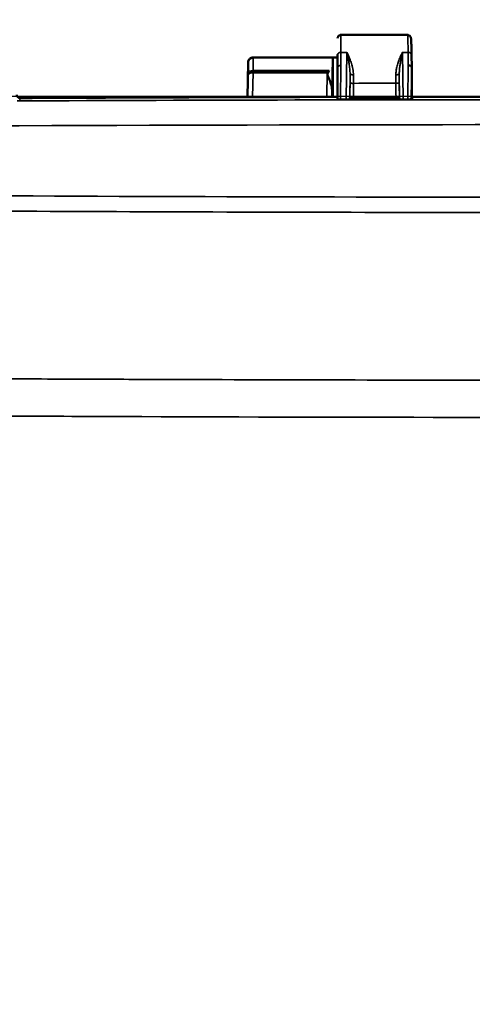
# Model space of a CAD drawing. Header units: inches. Extents: x 0.2 to 50.9, y 0.9 to 32.1.
# Tile 10 of 95: x 6.8 to 9.5, y 22.8 to 28.6. Entities that reach past the tile are written whole.
import ezdxf

# ---------------------------------------------------------------- set-up
doc = ezdxf.new("R2010")
doc.units = ezdxf.units.IN
doc.header["$LTSCALE"] = 1.5
doc.header["$MEASUREMENT"] = 0
for name, color, linetype, lineweight in [('Dimension (ANSI)', 7, 'Continuous', 25), ('Visible (ANSI)', 7, 'Continuous', 50), ('Visible Narrow (ANSI)', 7, 'Continuous', 35)]:
    doc.layers.add(name, color=color, linetype=linetype, lineweight=lineweight)
doc.styles.get("Standard").update_dxf_attribs({"font": 'arial.ttf'})
doc.dimstyles.new('Default (ANSI)', dxfattribs={"dimscale": 1.5, "dimtxt": 0.2, "dimasz": 0.098425, "dimexe": 0.125, "dimexo": 0.0625, "dimgap": 0.031496, "dimtad": 0, "dimtih": 1, "dimtoh": 1, "dimrnd": 1e-08, "dimzin": 0, "dimdsep": 46, "dimtxsty": 'Standard', "dimcen": 0.09, "dimdle": 0.393701, "dimclrd": 256, "dimclre": 256, "dimclrt": 7, "dimadec": 0, "dimazin": 1, "dimtfac": 0.6, "dimtofl": 0, "dimtmove": 0, "dimatfit": 3, "dimfxl": 1, "dimtolj": 1, "dimtzin": 4, "dimlwd": -1, "dimlwe": -1, "dimarcsym": 0})

# ---------------------------------------------------------------- blocks, each defined once
blk = doc.blocks.new('*D46')
at = {"layer": 'Defpoints', "color": 0, "transparency": 16777216}
for p in [(16.6116, 30.0285), (3.4856, 22.955), (16.6116, 22.955)]:
    blk.add_point(p, dxfattribs=at)
at = {"layer": 'Dimension (ANSI)', "transparency": 16777216}
for p, q in [((3.4856, 23.0488), (3.4856, 30.216)), ((16.6116, 23.0488), (16.6116, 30.216)), ((3.6332, 30.0285), (9.5621, 30.0285)), ((16.4639, 30.0285), (10.6407, 30.0285))]:
    blk.add_line(p, q, dxfattribs=at)
for points in [[(3.6332, 30.0531), (3.6332, 30.0039), (3.4856, 30.0285)], [(16.4639, 30.0531), (16.4639, 30.0039), (16.6116, 30.0285)]]:
    blk.add_solid(points, dxfattribs=at)
at = {"layer": 'Dimension (ANSI)', "color": 7, "transparency": 16777216, "insert": (9.6093, 30.1818), "char_height": 0.3, "attachment_point": 1}
blk.add_mtext('\\A1;13.13', dxfattribs=at)
blk = doc.blocks.new('*D51')
at = {"layer": 'Defpoints', "color": 0, "transparency": 16777216}
for p in [(10.0454, 28.1504), (2.3557, 17.7665), (9.4302, 17.7665)]:
    blk.add_point(p, dxfattribs=at)
at = {"layer": 'Dimension (ANSI)', "transparency": 16777216}
for p, q in [((9.9516, 28.1504), (2.1682, 28.1504)), ((2.3557, 28.0028), (2.3557, 23.159)), ((2.3557, 17.9141), (2.3557, 22.7579)), ((9.3364, 17.7665), (2.1682, 17.7665))]:
    blk.add_line(p, q, dxfattribs=at)
for points in [[(2.3311, 28.0028), (2.3803, 28.0028), (2.3557, 28.1504)], [(2.3311, 17.9141), (2.3803, 17.9141), (2.3557, 17.7665)]]:
    blk.add_solid(points, dxfattribs=at)
at = {"layer": 'Dimension (ANSI)', "color": 7, "transparency": 16777216, "insert": (1.8634, 23.1117), "char_height": 0.3, "attachment_point": 1}
blk.add_mtext('\\A1;10.38', dxfattribs=at)

msp = doc.modelspace()

# ---------------------------------------------------------------- linework, layer by layer
at = {"layer": 'Visible (ANSI)'}
for p, q in [((9.0738, 28.5147), (8.681, 28.5147)), ((8.1629, 28.3822), (8.6331, 28.3822)), ((8.6336, 28.3822), (8.6331, 28.3822)), ((8.6336, 28.3822), (8.6336, 28.2259)), ((8.6336, 28.3813), (8.661, 28.3814)), ((8.661, 28.3222), (8.661, 28.3987)), ((9.03, 28.3822), (9.03, 28.3822)), ((9.0974, 28.399), (9.0985, 28.3224)), ((8.1289, 28.1475), (8.1324, 28.3503)), ((8.661, 28.3222), (8.661, 28.1374)), ((9.0283, 28.3296), (9.0283, 28.3296)), ((9.0985, 28.1621), (9.0985, 28.3219)), ((8.1624, 28.2929), (8.1625, 28.2929)), ((8.6336, 28.2259), (8.6336, 28.1488)), ((8.1286, 28.1303), (8.1286, 28.1303)), ((8.6336, 28.1314), (8.6336, 28.1314)), ((8.661, 28.1374), (8.661, 28.1338)), ((8.7364, 28.1394), (8.7358, 28.1362)), ((9.0225, 28.1399), (9.0231, 28.1369)), ((9.0278, 28.132), (9.0278, 28.132)), ((9.0599, 28.1321), (9.0599, 28.1321)), ((9.1007, 28.139), (9.1003, 28.1371))]:
    msp.add_line(p, q, dxfattribs=at)
for centre, major_axis, ratio, start_param, end_param in [((8.6017, 28.4543), (-0.0018, -0.1613), 0.185994, 0.002062, 0.374327), ((9.0785, 28.3223), (0.02, 0), 0.642747, 0.01337, 1.570794), ((9.0906, 27.8225), (0.0079, 0.5001), 0.000843, 6.229451, 6.260024), ((8.1624, 28.2801), (0.03, -0.0007), 0.429707, 1.581633, 3.112482), ((6.7873, 28.1621), (-0.0039, -0.0197), 0.996036, 4.909881, 6.484248), ((8.6329, 28.2259), (0, -0.1562), 0.026186, 4.972446, 5.228575), ((8.6329, 28.2259), (0, -0.1562), 0.026186, 5.36222, 5.36224), ((8.6724, 28.135), (0.0165, -0.0006), 0.13462, 3.949438, 4.066036), ((8.7125, 28.1351), (0.0217, 0.0005), 0.113188, 5.300562, 5.470616), ((6.9326, -225.5356), (381.9927, 3.0962), 0.664045, 1.559986, 1.560647), ((9.0455, 28.1359), (0.0207, -0.0004), 0.119453, 4.100202, 4.287985), ((9.0781, 28.1359), (0.0202, 0.0005), 0.117368, 5.082803, 5.282525), ((9.0938, 28.2259), (0, -0.1638), 0.017455, 5.322385, 5.322405), ((9.1085, 28.112), (-0.0093, 0.054), 0.066825, 0.369246, 1.035707)]:
    msp.add_ellipse(centre, major_axis=major_axis, ratio=ratio, start_param=start_param, end_param=end_param, dxfattribs=at)
for points, knots in [([(8.661, 28.4947), (8.661, 28.4948), (8.661, 28.4949), (8.661, 28.4967), (8.6613, 28.4983), (8.6621, 28.5015), (8.6628, 28.5031), (8.6644, 28.5059), (8.6654, 28.5073), (8.6677, 28.5097), (8.669, 28.5107), (8.6718, 28.5125), (8.6733, 28.5132), (8.6768, 28.5144), (8.6789, 28.5147), (8.681, 28.5147)], [0, 0, 0, 0, 0.00078127, 0.00078127, 0.01337458, 0.01337458, 0.02596789, 0.02596789, 0.0385612, 0.0385612, 0.05115451, 0.05115451, 0.06374782, 0.06374782, 0.07955792, 0.07955792, 0.07955792, 0.07955792]), ([(9.0738, 28.5147), (9.076, 28.5147), (9.0782, 28.5143), (9.0824, 28.5129), (9.0844, 28.5118), (9.0877, 28.5092), (9.0892, 28.5077), (9.0912, 28.5048), (9.0918, 28.5035), (9.0927, 28.5016), (9.093, 28.5009), (9.0934, 28.4993), (9.0936, 28.4986), (9.094, 28.4966), (9.0942, 28.4956), (9.0947, 28.4913), (9.095, 28.4875), (9.0956, 28.4757), (9.0959, 28.4669), (9.0967, 28.4409), (9.0971, 28.4214), (9.0974, 28.399)], [0.0000438, 0.0000438, 0.0000438, 0.0000438, 0.0172532, 0.0172532, 0.0346297, 0.0346297, 0.0517545, 0.0517545, 0.0666581, 0.0666581, 0.0793163, 0.0793163, 0.0978903, 0.0978903, 0.1383748, 0.1383748, 0.2598826, 0.2598826, 0.4164404, 0.4164404, 0.638865, 0.638865, 0.638865, 0.638865]), ([(8.1624, 28.3801), (8.1555, 28.3801), (8.1474, 28.3773), (8.1416, 28.3718), (8.136, 28.3665), (8.1327, 28.3587), (8.1324, 28.3516)], [0, 0, 0, 0, 0.5, 0.5, 0.5, 1, 1, 1, 1]), ([(8.1327, 28.355), (8.1329, 28.3559), (8.1331, 28.3569), (8.1337, 28.3594), (8.1341, 28.3611), (8.1355, 28.3645), (8.1363, 28.3662), (8.1383, 28.3695), (8.1396, 28.3711), (8.1428, 28.3746), (8.145, 28.3764), (8.1502, 28.3795), (8.1532, 28.3807), (8.1585, 28.3819), (8.1607, 28.3821), (8.1629, 28.3821)], [0, 0, 0, 0, 0.0193494, 0.0193494, 0.0388489, 0.0388489, 0.0544805, 0.0544805, 0.0702736, 0.0702736, 0.0918971, 0.0918971, 0.1164468, 0.1164468, 0.1332097, 0.1332097, 0.1332097, 0.1332097]), ([(8.1324, 28.3516), (8.1324, 28.3515), (8.1324, 28.3513), (8.1324, 28.3511), (8.1324, 28.3509), (8.1324, 28.3507), (8.1324, 28.3505), (8.1324, 28.3504), (8.1324, 28.3504), (8.1324, 28.3503)], [0, 0, 0, 0, 0.353163, 0.353163, 0.353163, 0.820062, 0.820062, 0.820062, 1, 1, 1, 1]), ([(8.611, 28.3041), (8.6087, 28.2994), (8.6064, 28.2948), (8.6029, 28.2873), (8.6018, 28.285), (8.601, 28.2827), (8.6008, 28.2821), (8.6008, 28.2815), (8.6008, 28.2814), (8.6008, 28.2803), (8.601, 28.2793), (8.6028, 28.275), (8.6042, 28.2718), (8.6145, 28.248), (8.6199, 28.2322), (8.6218, 28.2259)], [-0.1101639, -0.1101639, -0.1101639, -0.1101639, -0.0896554, -0.0896554, -0.0778787, -0.0778787, -0.0718739, -0.0718739, -0.0703531, -0.0703531, -0.0600882, -0.0600882, -0.0499329, -0.0499329, -0.000001, -0.000001, -0.000001, -0.000001]), ([(8.6218, 28.2259), (8.6255, 28.2141), (8.6282, 28.2019), (8.6289, 28.1887), (8.629, 28.1872), (8.629, 28.1858)], [-0.2488064, -0.2488064, -0.2488064, -0.2488064, -0.1557121, -0.1557121, -0.1447178, -0.1447178, -0.1447178, -0.1447178]), ([(8.6647, 28.1333), (8.6643, 28.1334), (8.6639, 28.1334), (8.6632, 28.1335), (8.6628, 28.1336), (8.6625, 28.1336)], [-0.009862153, -0.009862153, -0.009862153, -0.009862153, -0.004931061, -0.004931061, 0, 0, 0, 0]), ([(8.6647, 28.1333), (8.6664, 28.1331), (8.6684, 28.133), (8.6717, 28.1328), (8.673, 28.1328), (8.6761, 28.1327), (8.6776, 28.1327), (8.6781, 28.1327)], [-0.01252555, -0.01252555, -0.01252555, -0.01252555, -0.00711985, -0.00711985, -0.00419907, -0.00419907, -0.000001, -0.000001, -0.000001, -0.000001]), ([(8.7121, 28.1328), (8.7065, 28.1328), (8.7008, 28.1328), (8.6895, 28.1328), (8.6838, 28.1327), (8.6781, 28.1327)], [0.00000147, 0.00000147, 0.00000147, 0.00000147, 0.04315977, 0.04315977, 0.08631808, 0.08631808, 0.08631808, 0.08631808]), ([(8.7121, 28.1328), (8.7122, 28.1328), (8.7122, 28.1328), (8.7123, 28.1328), (8.7123, 28.1328), (8.7125, 28.1328), (8.7126, 28.1328), (8.713, 28.1328), (8.7133, 28.1328), (8.7155, 28.1328), (8.7173, 28.1329), (8.7211, 28.1331), (8.723, 28.1332), (8.7246, 28.1334)], [0.00000149, 0.00000149, 0.00000149, 0.00000149, 0.00026576, 0.00026576, 0.0005682, 0.0005682, 0.00139691, 0.00139691, 0.0038613, 0.0038613, 0.01834614, 0.01834614, 0.03664258, 0.03664258, 0.03664258, 0.03664258]), ([(8.7275, 28.1337), (8.7303, 28.1341), (8.7323, 28.1345), (8.735, 28.1354), (8.7357, 28.1358), (8.7358, 28.1362)], [-0.0772368, -0.0772368, -0.0772368, -0.0772368, -0.03863377, -0.03863377, 0, 0, 0, 0]), ([(8.7537, 28.143), (8.7533, 28.143), (8.7528, 28.143), (8.752, 28.143), (8.7515, 28.143), (8.7502, 28.1429), (8.7493, 28.1429), (8.747, 28.1428), (8.7455, 28.1426), (8.7416, 28.1421), (8.7401, 28.1417), (8.7383, 28.1411), (8.7376, 28.1408), (8.7369, 28.1403), (8.7368, 28.1401), (8.7365, 28.1397), (8.7364, 28.1395), (8.7364, 28.1394)], [-0.1139907, -0.1139907, -0.1139907, -0.1139907, -0.1104679, -0.1104679, -0.1068435, -0.1068435, -0.0991142, -0.0991142, -0.0848548, -0.0848548, -0.0602118, -0.0602118, -0.0312836, -0.0312836, -0.0145363, -0.0145363, 0, 0, 0, 0]), ([(9.006, 28.1433), (9.0068, 28.1433), (9.0076, 28.1433), (9.0092, 28.1432), (9.01, 28.1432), (9.0119, 28.1431), (9.0134, 28.143), (9.0174, 28.1425), (9.0189, 28.1421), (9.0206, 28.1416), (9.0213, 28.1412), (9.022, 28.1408), (9.0222, 28.1406), (9.0224, 28.1402), (9.0225, 28.1401), (9.0225, 28.1399)], [-0.1150542, -0.1150542, -0.1150542, -0.1150542, -0.1058391, -0.1058391, -0.0959204, -0.0959204, -0.0805652, -0.0805652, -0.0571673, -0.0571673, -0.0297316, -0.0297316, -0.0138344, -0.0138344, 0, 0, 0, 0]), ([(9.0231, 28.1369), (9.0232, 28.1366), (9.0235, 28.1363), (9.0241, 28.136), (9.0246, 28.1358), (9.0254, 28.1355), (9.0265, 28.1352), (9.0273, 28.135), (9.0282, 28.1348), (9.0294, 28.1347), (9.0306, 28.1345), (9.032, 28.1343), (9.0335, 28.1341)], [0, 0, 0, 0, 0.2900388, 0.2900388, 0.2900388, 0.5672713, 0.5672713, 0.5672713, 0.7805004, 0.7805004, 0.7805004, 0.9999667, 0.9999667, 0.9999667, 0.9999667]), ([(9.0369, 28.1338), (9.0384, 28.1337), (9.04, 28.1336), (9.0433, 28.1335), (9.0448, 28.1335), (9.0466, 28.1335), (9.0468, 28.1335), (9.0471, 28.1335), (9.0472, 28.1335), (9.0473, 28.1335), (9.0473, 28.1335), (9.0474, 28.1335), (9.0474, 28.1335), (9.0475, 28.1335)], [0, 0, 0, 0, 0.0148126, 0.0148126, 0.02699274, 0.02699274, 0.02850109, 0.02850109, 0.02909802, 0.02909802, 0.02939128, 0.02939128, 0.02965864, 0.02965864, 0.02965864, 0.02965864]), ([(9.0756, 28.1335), (9.0709, 28.1335), (9.0662, 28.1335), (9.0568, 28.1335), (9.0522, 28.1335), (9.0475, 28.1335)], [0.000001, 0.000001, 0.000001, 0.000001, 0.03566036, 0.03566036, 0.07131973, 0.07131973, 0.07131973, 0.07131973]), ([(9.0756, 28.1335), (9.0756, 28.1335), (9.0757, 28.1335), (9.0758, 28.1335), (9.0759, 28.1335), (9.0762, 28.1335), (9.0764, 28.1335), (9.0781, 28.1335), (9.0794, 28.1336), (9.0825, 28.1337), (9.084, 28.1338), (9.0855, 28.1339)], [0.000001, 0.000001, 0.000001, 0.000001, 0.00047903, 0.00047903, 0.00111853, 0.00111853, 0.00277241, 0.00277241, 0.01357869, 0.01357869, 0.0274617, 0.0274617, 0.0274617, 0.0274617]), ([(9.0891, 28.1342), (9.0909, 28.1343), (9.0925, 28.1346), (9.0953, 28.135), (9.0965, 28.1353), (9.099, 28.136), (9.1002, 28.1365), (9.1003, 28.1371)], [-0.1068367, -0.1068367, -0.1068367, -0.1068367, -0.0797385, -0.0797385, -0.0502277, -0.0502277, 0, 0, 0, 0])]:
    msp.add_open_spline(points, degree=3, knots=knots, dxfattribs=at)
for points, degree in [([(8.1629, 28.3822), (8.1629, 28.3822), (8.1629, 28.3822), (8.1629, 28.3822)], 3), ([(8.6, 28.293), (8.4541, 28.293), (8.3083, 28.293), (8.1625, 28.2929)], 3), ([(8.661, 28.1489), (8.2863, 28.1481), (7.9116, 28.147), (7.5368, 28.1456), (7.1621, 28.144), (6.7874, 28.1421)], 5), ([(10.9922, 28.1497), (10.6136, 28.1503), (10.2351, 28.1505), (9.8565, 28.1505), (9.4779, 28.1503), (9.0994, 28.1497)], 5)]:
    msp.add_open_spline(points, degree=degree, dxfattribs=at)
at = {"layer": 'Visible Narrow (ANSI)'}
for p, q in [((8.681, 28.4115), (8.681, 28.5147)), ((8.681, 28.4115), (8.7161, 28.4115)), ((8.681, 28.3349), (8.681, 28.4115)), ((8.7161, 28.4115), (8.7121, 28.1328)), ((9.0475, 28.1335), (9.0434, 28.4115)), ((9.0434, 28.4115), (9.0774, 28.4115)), ((9.0774, 28.4115), (9.0785, 28.3351)), ((8.1626, 28.3041), (8.1624, 28.2929)), ((8.1626, 28.3041), (8.611, 28.3041)), ((8.6781, 28.1327), (8.681, 28.3349)), ((9.0785, 28.3351), (9.0756, 28.1335)), ((9.0985, 28.3224), (9.096, 28.1494)), ((8.1292, 28.1475), (8.1325, 28.2811)), ((8.1325, 28.2811), (8.1326, 28.2901)), ((8.1625, 28.2929), (8.1589, 28.1476)), ((8.5985, 28.1487), (8.6, 28.293)), ((8.7324, 28.1473), (8.7344, 28.2833)), ((9.0271, 28.1488), (9.0251, 28.2833)), ((8.629, 28.2259), (8.6218, 28.2259)), ((8.6336, 28.2259), (8.629, 28.2259)), ((6.7874, 28.1421), (6.7849, 28.1294)), ((8.1288, 28.1303), (8.1288, 28.1303)), ((8.1585, 28.1304), (8.1585, 28.1304)), ((8.5984, 28.1313), (8.5984, 28.1313)), ((8.6284, 28.1314), (8.6284, 28.1314)), ((8.629, 28.1858), (8.6286, 28.1488)), ((8.7331, 28.1504), (8.7324, 28.1473)), ((9.0265, 28.1518), (9.0271, 28.1488)), ((9.0577, 28.1321), (9.0577, 28.1321)), ((9.096, 28.1494), (9.0985, 28.1621))]:
    msp.add_line(p, q, dxfattribs=at)
for centre, major_axis, ratio, start_param, end_param in [((8.681, 28.3987), (-0.02, 0), 0.642788, 4.712389, 6.283185), ((9.0774, 28.3987), (0.02, 0.0003), 0.642747, 6.283184, 7.844568), ((8.1626, 28.2891), (-0.03, 0.0006), 0.499929, 4.722106, 6.252956), ((8.7397, 28.2259), (0, -0.3087), 0.017452, 4.52539, 4.701699), ((8.7597, 28.2259), (0, -0.2887), 0.018661, 4.525386, 4.701699), ((8.9998, 28.2259), (0, 0.2887), 0.018661, 4.726623, 4.899392), ((9.0198, 28.2259), (0, 0.3087), 0.017452, 4.726623, 4.899388), ((10.0486, -112.5612), (325.858, 0), 0.431764, 1.560734, 1.580858), ((8.7404, 28.1855), (0.0797, 0.0476), 0.420098, 3.158142, 3.241774), ((8.6513, 28.1408), (-0.0059, -0.0161), 0.76342, 1.398882, 1.479739), ((8.6743, 28.138), (0.0155, -0.0096), 0.52044, 4.264813, 4.392717), ((8.7381, 28.1412), (0.0056, -0.0162), 0.745758, 4.824965, 4.924991), ((9.0471, 28.1491), (0.02, -0.0016), 0.887557, 3.249596, 4.092413), ((9.0241, 28.1423), (-0.0047, -0.0163), 0.703853, 1.255031, 1.354138), ((9.0981, 28.1426), (0.0046, -0.0163), 0.690332, 4.949273, 5.052944), ((9.1182, 28.1502), (0.0211, 0.0073), 0.942599, 2.828926, 3.458975), ((10.0486, -112.6639), (-325.8669, 0), 0.431616, 4.693516, 4.731262)]:
    msp.add_ellipse(centre, major_axis=major_axis, ratio=ratio, start_param=start_param, end_param=end_param, dxfattribs=at)
for points, knots in [([(9.0774, 28.4115), (9.0772, 28.4261), (9.077, 28.4395), (9.0767, 28.4514), (9.0765, 28.4633), (9.0762, 28.4737), (9.0759, 28.4825), (9.0756, 28.4943), (9.0752, 28.503), (9.0748, 28.5084), (9.0745, 28.5126), (9.0741, 28.5147), (9.0738, 28.5147)], [-1, -1, -1, -1, -0.9504919, -0.9504919, -0.9504919, -0.9009837, -0.9009837, -0.9009837, -0.8341485, -0.8341485, -0.8341485, -0.7816522, -0.7816522, -0.7816522, -0.7816522]), ([(8.1629, 28.3822), (8.1629, 28.3822), (8.1629, 28.3822), (8.1628, 28.3821), (8.1627, 28.3819), (8.1626, 28.3812), (8.1624, 28.3801)], [0.91969465, 0.91969465, 0.91969465, 0.91969465, 0.9359902, 0.9359902, 0.9359902, 1, 1, 1, 1]), ([(8.629, 28.2259), (8.629, 28.2454), (8.6291, 28.2654), (8.6293, 28.2837), (8.6295, 28.3017), (8.6298, 28.3178), (8.6301, 28.3309), (8.6306, 28.3527), (8.6314, 28.3729), (8.6324, 28.3799), (8.6327, 28.3814), (8.6329, 28.3822), (8.6331, 28.3822), (8.6331, 28.3822), (8.6331, 28.3822), (8.6331, 28.3822)], [0, 0, 0, 0, 0.1259012, 0.1259012, 0.1259012, 0.25, 0.25, 0.25, 0.4570918, 0.4570918, 0.4570918, 0.5, 0.5, 0.5, 0.5000724, 0.5000724, 0.5000724, 0.5000724]), ([(8.7161, 28.4115), (8.7162, 28.4113), (8.7162, 28.4111), (8.7162, 28.4109), (8.7167, 28.409), (8.7171, 28.4071), (8.7175, 28.4052), (8.7189, 28.3991), (8.7202, 28.3928), (8.7215, 28.3864), (8.7233, 28.3776), (8.7251, 28.3685), (8.7267, 28.3593), (8.7283, 28.3501), (8.7298, 28.3407), (8.7311, 28.3311), (8.7325, 28.3203), (8.7336, 28.3092), (8.7341, 28.298), (8.7343, 28.2931), (8.7345, 28.2882), (8.7344, 28.2833)], [0, 0, 0, 0, 0.005104, 0.005104, 0.005104, 0.053941, 0.053941, 0.053941, 0.210417, 0.210417, 0.210417, 0.428417, 0.428417, 0.428417, 0.646417, 0.646417, 0.646417, 0.893033, 0.893033, 0.893033, 1, 1, 1, 1]), ([(8.7161, 28.4115), (8.7162, 28.4114), (8.7163, 28.4112), (8.7164, 28.411), (8.7173, 28.4092), (8.7181, 28.4074), (8.719, 28.4056), (8.7218, 28.3997), (8.7245, 28.3937), (8.7272, 28.3875), (8.731, 28.3789), (8.7346, 28.3699), (8.738, 28.3605), (8.7414, 28.3512), (8.7445, 28.3414), (8.7471, 28.3314), (8.7501, 28.32), (8.7524, 28.3081), (8.7536, 28.2958), (8.7541, 28.2905), (8.7544, 28.2851), (8.7544, 28.2796)], [-1, -1, -1, -1, -0.994896, -0.994896, -0.994896, -0.946059, -0.946059, -0.946059, -0.789583, -0.789583, -0.789583, -0.571583, -0.571583, -0.571583, -0.353583, -0.353583, -0.353583, -0.106967, -0.106967, -0.106967, 0, 0, 0, 0]), ([(9.0051, 28.2796), (9.0051, 28.2875), (9.0057, 28.2953), (9.0067, 28.3029), (9.0077, 28.3105), (9.0092, 28.318), (9.0109, 28.3252), (9.0131, 28.3344), (9.0157, 28.3433), (9.0185, 28.3519), (9.0214, 28.3605), (9.0245, 28.3688), (9.0278, 28.3768), (9.0322, 28.3875), (9.0368, 28.3977), (9.0414, 28.4074), (9.042, 28.4086), (9.0426, 28.4098), (9.0431, 28.411), (9.0432, 28.4112), (9.0433, 28.4114), (9.0434, 28.4115)], [-1, -1, -1, -1, -0.845128, -0.845128, -0.845128, -0.690317, -0.690317, -0.690317, -0.494533, -0.494533, -0.494533, -0.29875, -0.29875, -0.29875, -0.037344, -0.037344, -0.037344, -0.005104, -0.005104, -0.005104, 0, 0, 0, 0]), ([(9.0251, 28.2833), (9.025, 28.2904), (9.0253, 28.2975), (9.0258, 28.3045), (9.0263, 28.3115), (9.0269, 28.3185), (9.0277, 28.3253), (9.0288, 28.334), (9.03, 28.3425), (9.0314, 28.3509), (9.0328, 28.3593), (9.0343, 28.3675), (9.0359, 28.3756), (9.038, 28.3864), (9.0402, 28.3969), (9.0424, 28.4072), (9.0427, 28.4084), (9.043, 28.4097), (9.0433, 28.4109), (9.0433, 28.4111), (9.0434, 28.4113), (9.0434, 28.4115)], [0, 0, 0, 0, 0.154872, 0.154872, 0.154872, 0.309683, 0.309683, 0.309683, 0.505467, 0.505467, 0.505467, 0.70125, 0.70125, 0.70125, 0.962656, 0.962656, 0.962656, 0.994896, 0.994896, 0.994896, 1, 1, 1, 1]), ([(8.1326, 28.2901), (8.1329, 28.3023), (8.133, 28.3135), (8.1331, 28.3227), (8.1331, 28.3319), (8.133, 28.3394), (8.1329, 28.3445), (8.1328, 28.3478), (8.1326, 28.3502), (8.1324, 28.3516)], [0, 0, 0, 0, 0.379639, 0.379639, 0.379639, 0.759281, 0.759281, 0.759281, 1, 1, 1, 1]), ([(8.7344, 28.2833), (8.7345, 28.2828), (8.735, 28.2824), (8.7371, 28.2815), (8.7386, 28.2811), (8.7422, 28.2804), (8.7445, 28.2801), (8.7492, 28.2797), (8.7518, 28.2796), (8.7544, 28.2796)], [0, 0, 0, 0, 0.25, 0.25, 0.5, 0.5, 0.75, 0.75, 1, 1, 1, 1]), ([(9.0051, 28.2796), (9.0077, 28.2796), (9.0103, 28.2797), (9.0151, 28.2801), (9.0173, 28.2804), (9.021, 28.2811), (9.0225, 28.2815), (9.0245, 28.2824), (9.0251, 28.2828), (9.0251, 28.2833)], [0, 0, 0, 0, 0.25, 0.25, 0.5, 0.5, 0.75, 0.75, 1, 1, 1, 1]), ([(8.7331, 28.1504), (8.7332, 28.1511), (8.7333, 28.1531), (8.7335, 28.1564), (8.7336, 28.1596), (8.7337, 28.1641), (8.7338, 28.1695), (8.734, 28.1749), (8.7341, 28.1814), (8.7341, 28.1885), (8.7342, 28.1956), (8.7343, 28.2034), (8.7343, 28.2115), (8.7343, 28.2173), (8.7343, 28.2232), (8.7343, 28.2292)], [0, 0, 0, 0, 0.2115291, 0.2115291, 0.2115291, 0.4234224, 0.4234224, 0.4234224, 0.6359573, 0.6359573, 0.6359573, 0.8485744, 0.8485744, 0.8485744, 1, 1, 1, 1]), ([(8.7343, 28.2292), (8.7344, 28.2292), (8.7349, 28.2292), (8.737, 28.2291), (8.7385, 28.2291), (8.7422, 28.2291), (8.7444, 28.2291), (8.7492, 28.229), (8.7517, 28.229), (8.7543, 28.229)], [0, 0, 0, 0, 0.25, 0.25, 0.5, 0.5, 0.75, 0.75, 1, 1, 1, 1]), ([(8.7543, 28.229), (8.7543, 28.2182), (8.7543, 28.2058), (8.7543, 28.1931), (8.7542, 28.1826), (8.7541, 28.1719), (8.754, 28.1621), (8.7539, 28.1549), (8.7538, 28.1483), (8.7537, 28.143)], [0, 0, 0, 0, 0.4106434, 0.4106434, 0.4106434, 0.7493457, 0.7493457, 0.7493457, 1, 1, 1, 1]), ([(9.0252, 28.2303), (9.0251, 28.2303), (9.0246, 28.2303), (9.0225, 28.2302), (9.0211, 28.2302), (9.0174, 28.2301), (9.0152, 28.2301), (9.0104, 28.2301), (9.0078, 28.23), (9.0052, 28.23)], [0, 0, 0, 0, 0.25, 0.25, 0.5, 0.5, 0.75, 0.75, 1, 1, 1, 1]), ([(9.006, 28.1433), (9.0059, 28.1486), (9.0058, 28.1555), (9.0057, 28.1634), (9.0055, 28.1726), (9.0054, 28.1832), (9.0053, 28.1942), (9.0053, 28.206), (9.0052, 28.2183), (9.0052, 28.23)], [0.0000055, 0.0000055, 0.0000055, 0.0000055, 0.2909471, 0.2909471, 0.2909471, 0.6331575, 0.6331575, 0.6331575, 1, 1, 1, 1]), ([(9.0265, 28.1518), (9.0263, 28.1525), (9.0262, 28.1545), (9.0259, 28.161), (9.0258, 28.1654), (9.0256, 28.1762), (9.0255, 28.1826), (9.0253, 28.1968), (9.0253, 28.2046), (9.0252, 28.2184), (9.0252, 28.2244), (9.0252, 28.2303)], [0, 0, 0, 0, 0.2117734, 0.2117734, 0.4235468, 0.4235468, 0.6357382, 0.6357382, 0.8479299, 0.8479299, 1, 1, 1, 1]), ([(8.7267, 28.1352), (8.7273, 28.1358), (8.7278, 28.1363), (8.7283, 28.1369), (8.7292, 28.138), (8.73, 28.1392), (8.7306, 28.1403), (8.7317, 28.1426), (8.7323, 28.1449), (8.7324, 28.1473)], [-1, -1, -1, -1, -0.8508557, -0.8508557, -0.8508557, -0.5603052, -0.5603052, -0.5603052, 0, 0, 0, 0]), ([(8.7358, 28.1362), (8.7351, 28.1373), (8.7345, 28.1384), (8.733, 28.142), (8.7324, 28.1446), (8.7324, 28.1473)], [0.6283346, 0.6283346, 0.6283346, 0.6283346, 0.75, 0.75, 1, 1, 1, 1]), ([(8.7364, 28.1394), (8.7357, 28.1404), (8.7351, 28.1416), (8.7336, 28.1452), (8.7331, 28.1478), (8.7331, 28.1504)], [0.628248, 0.628248, 0.628248, 0.628248, 0.75, 0.75, 1, 1, 1, 1]), ([(9.0265, 28.1518), (9.0265, 28.1492), (9.0259, 28.1466), (9.0243, 28.1427), (9.0235, 28.1412), (9.0225, 28.1399)], [0, 0, 0, 0, 0.25, 0.25, 0.4080697, 0.4080697, 0.4080697, 0.4080697]), ([(9.0271, 28.1488), (9.0271, 28.1462), (9.0265, 28.1436), (9.0255, 28.1412), (9.0249, 28.1396), (9.0241, 28.1382), (9.0231, 28.1369)], [0, 0, 0, 0, 0.25, 0.25, 0.25, 0.4081575, 0.4081575, 0.4081575, 0.4081575]), ([(9.0883, 28.1357), (9.089, 28.1362), (9.0897, 28.1368), (9.0903, 28.1374), (9.0913, 28.1383), (9.0921, 28.1393), (9.0928, 28.1403), (9.0935, 28.1413), (9.0941, 28.1423), (9.0945, 28.1433), (9.0954, 28.1453), (9.0959, 28.1473), (9.096, 28.1494)], [-1, -1, -1, -1, -0.8615762, -0.8615762, -0.8615762, -0.6418607, -0.6418607, -0.6418607, -0.4222099, -0.4222099, -0.4222099, -0.0000001, -0.0000001, -0.0000001, -0.0000001]), ([(15.2648, 27.5768), (15.1895, 27.5762), (15.1142, 27.5757), (15.0389, 27.5751), (14.9636, 27.5745), (14.8883, 27.574), (14.813, 27.5735), (14.6624, 27.5724), (14.5118, 27.5714), (14.3612, 27.5704), (11.6502, 27.5532), (8.9394, 27.5522), (6.2284, 27.5675), (6.0934, 27.5682), (5.9618, 27.569), (5.8268, 27.5699), (5.6937, 27.5707), (5.5585, 27.5716), (5.426, 27.5725), (5.3127, 27.5733), (5.1998, 27.5741), (5.0875, 27.5749), (5.0665, 27.575), (5.0455, 27.5752), (5.0243, 27.5754), (5.0031, 27.5755), (4.9818, 27.5757), (4.9604, 27.5758), (4.939, 27.576), (4.9175, 27.5762), (4.8961, 27.5763), (4.8747, 27.5765), (4.8534, 27.5766), (4.8323, 27.5768)], [0, 0, 0, 0, 0.0216418, 0.0216418, 0.0216418, 0.0432835, 0.0432835, 0.0432835, 0.0865671, 0.0865671, 0.0865671, 0.865718, 0.865718, 0.865718, 0.9045161, 0.9045161, 0.9045161, 0.9427858, 0.9427858, 0.9427858, 0.9755132, 0.9755132, 0.9755132, 0.9816349, 0.9816349, 0.9816349, 0.9877565, 0.9877565, 0.9877565, 0.9938782, 0.9938782, 0.9938782, 1, 1, 1, 1]), ([(15.2661, 27.4866), (15.0774, 27.4851), (14.8887, 27.4837), (14.7001, 27.4824), (13.1486, 27.4718), (11.5973, 27.4664), (10.0458, 27.4664), (9.1757, 27.4664), (8.3057, 27.4681), (7.4357, 27.4715), (7.0163, 27.4731), (6.5968, 27.4751), (6.1769, 27.4775), (6.1616, 27.4776), (6.1462, 27.4777), (6.1309, 27.4778), (5.9268, 27.479), (5.7148, 27.4803), (5.4966, 27.4818), (5.2799, 27.4832), (5.0571, 27.4848), (4.831, 27.4866)], [0, 0, 0, 0, 0.0542112, 0.0542112, 0.0542112, 0.5, 0.5, 0.5, 0.75, 0.75, 0.75, 0.8705927, 0.8705927, 0.8705927, 0.875, 0.875, 0.875, 0.9377268, 0.9377268, 0.9377268, 1, 1, 1, 1]), ([(5.483, 26.492), (5.4835, 26.492), (5.484, 26.492), (5.4845, 26.492), (5.5928, 26.4913), (5.7014, 26.4906), (5.81, 26.4899), (5.9324, 26.4892), (6.0547, 26.4884), (6.1768, 26.4877), (6.2993, 26.4871), (6.4216, 26.4864), (6.5437, 26.4858), (6.5721, 26.4856), (6.6004, 26.4855), (6.6288, 26.4853), (6.8191, 26.4844), (7.0089, 26.4835), (7.1983, 26.4827), (7.2247, 26.4826), (7.251, 26.4825), (7.2774, 26.4824), (7.44, 26.4817), (7.6016, 26.4811), (7.7653, 26.4806), (8.5263, 26.478), (9.2873, 26.4768), (10.0483, 26.4768), (11.5703, 26.4768), (13.0922, 26.4819), (14.6142, 26.492)], [0, 0, 0, 0, 0.000165, 0.000165, 0.000165, 0.035621, 0.035621, 0.035621, 0.075598, 0.075598, 0.075598, 0.11568, 0.11568, 0.11568, 0.125, 0.125, 0.125, 0.1875, 0.1875, 0.1875, 0.196204, 0.196204, 0.196204, 0.25, 0.25, 0.25, 0.5, 0.5, 0.5, 1, 1, 1, 1]), ([(14.6168, 26.2722), (12.1697, 26.2558), (9.7228, 26.2526), (7.2758, 26.2626), (7.031, 26.2635), (6.7863, 26.2647), (6.5416, 26.2659), (6.4193, 26.2666), (6.2969, 26.2672), (6.1746, 26.2679), (6.0522, 26.2686), (5.9298, 26.2693), (5.8075, 26.2701), (5.6988, 26.2708), (5.5901, 26.2715), (5.4818, 26.2722), (5.4813, 26.2722), (5.4808, 26.2722), (5.4803, 26.2722)], [-1, -1, -1, -1, -0.1965626, -0.1965626, -0.1965626, -0.1162181, -0.1162181, -0.1162181, -0.0760459, -0.0760459, -0.0760459, -0.0358736, -0.0358736, -0.0358736, -0.000166, -0.000166, -0.000166, 0, 0, 0, 0])]:
    msp.add_open_spline(points, degree=3, knots=knots, dxfattribs=at)
for points in [[(8.1624, 28.3801), (8.1632, 28.3726), (8.1632, 28.3437), (8.1626, 28.3041)], [(8.681, 28.3349), (8.6705, 28.3349), (8.661, 28.3288), (8.661, 28.3221)], [(9.0052, 28.23), (8.9216, 28.2297), (8.838, 28.2294), (8.7543, 28.229)], [(8.7246, 28.1334), (8.7253, 28.134), (8.7261, 28.1346), (8.7267, 28.1352)], [(9.0343, 28.1356), (9.0351, 28.1349), (9.036, 28.1343), (9.0369, 28.1338)], [(9.0855, 28.1339), (9.0864, 28.1344), (9.0873, 28.135), (9.0883, 28.1357)]]:
    msp.add_open_spline(points, degree=3, dxfattribs=at)

# ---------------------------------------------------------------- dimensions: what is measured, and where the dimension line sits
at = {"layer": 'Dimension (ANSI)'}
for base, p1, p2, angle, override, picture, middle in [((16.6116, 30.0285), (3.4856, 22.955), (16.6116, 22.955), 180, {"dimgap": 0.031496, "dimtih": 0, "dimtoh": 0, "dimdec": 2, "dimtol": 0, "dimlim": 0, "dimtp": 0, "dimtm": 0, "dimtdec": 2, "dimatfit": 1}, '*D46', (10.1014, 30.0285)), ((2.3557, 17.7665), (10.0454, 28.1504), (9.4302, 17.7665), 90, {"dimgap": 0.031496, "dimdec": 2, "dimtol": 0, "dimlim": 0, "dimtp": 0, "dimtm": 0, "dimtdec": 2, "dimatfit": 1}, '*D51', (2.3557, 22.9584))]:
    dim = msp.add_linear_dim(base=base, p1=p1, p2=p2, angle=angle, dimstyle='Default (ANSI)', override=override, dxfattribs=at)
    dim.commit()
    dim.dimension.update_dxf_attribs({"geometry": picture, "text_midpoint": middle, "dimtype": 160})

doc.saveas('drawing.dxf')
